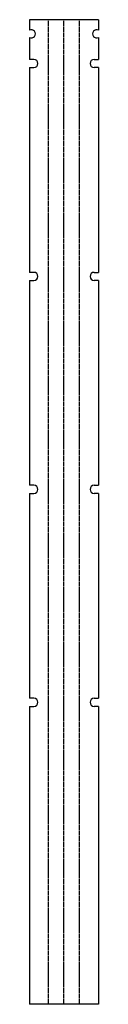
# Model space of a CAD drawing. Header units: millimetres. Extents: x 0 to 278, y 0 to 3977.
import ezdxf

# ---------------------------------------------------------------- set-up
doc = ezdxf.new("R2010")
doc.units = ezdxf.units.MM
doc.linetypes.add('SLD-Kesik', pattern=[4.572, 3.048, -1.524])
doc.linetypes.add('SLD-Sürekli', pattern=[0])

msp = doc.modelspace()

# ---------------------------------------------------------------- linework, layer by layer
at = {"color": 7, "linetype": 'SLD-Sürekli', "lineweight": 25}
for p, q in [((0.4, 3977.4), (0.4, 3935.3)), ((278.4, 3977.4), (0.4, 3977.4)), ((278.4, 3977.4), (278.4, 3935.3)), ((0.4, 3905.5), (0.4, 3816.9)), ((278.4, 3905.5), (278.4, 3816.9)), ((17.4, 3816.9), (0.4, 3816.9)), ((0.4, 3783.9), (0.4, 2956.9)), ((0.4, 3783.9), (17.4, 3783.9)), ((261.4, 3816.9), (278.4, 3816.9)), ((278.4, 3783.9), (261.4, 3783.9)), ((278.4, 3783.9), (278.4, 2956.9)), ((17.4, 2956.9), (0.4, 2956.9)), ((261.4, 2956.9), (278.4, 2956.9)), ((0.4, 2923.9), (0.4, 2096.9)), ((0.4, 2923.9), (17.4, 2923.9)), ((278.4, 2923.9), (261.4, 2923.9)), ((278.4, 2923.9), (278.4, 2096.9)), ((17.4, 2096.9), (0.4, 2096.9)), ((261.4, 2096.9), (278.4, 2096.9)), ((0.4, 2063.9), (0.4, 1236.9)), ((0.4, 2063.9), (17.4, 2063.9)), ((278.4, 2063.9), (261.4, 2063.9)), ((278.4, 2063.9), (278.4, 1236.9)), ((17.4, 1236.9), (0.4, 1236.9)), ((261.4, 1236.9), (278.4, 1236.9)), ((0.4, 1203.9), (0.4, 0.4)), ((0.4, 1203.9), (17.4, 1203.9)), ((278.4, 1203.9), (261.4, 1203.9)), ((278.4, 1203.9), (278.4, 0.4)), ((278.4, 0.4), (0.4, 0.4))]:
    msp.add_line(p, q, dxfattribs=at)
at = {"color": 7, "linetype": 'SLD-Kesik'}
for p, q in [((77.3, 0.4), (77.3, 3977.4)), ((139.4, 0.4), (139.4, 3977.4)), ((201.5, 0.4), (201.5, 3977.4))]:
    msp.add_line(p, q, dxfattribs=at)
at = {"color": 7, "linetype": 'SLD-Sürekli', "lineweight": 25}
for centre, start, end in [((7.4, 3920.4), 244.8973, 115.1027), ((271.4, 3920.4), 64.8973, 295.1027), ((17.4, 3800.4), 270, 90), ((261.4, 3800.4), 90, 270), ((17.4, 2940.4), 270, 90), ((261.4, 2940.4), 90, 270), ((17.4, 2080.4), 270, 90), ((261.4, 2080.4), 90, 270), ((17.4, 1220.4), 270, 90), ((261.4, 1220.4), 90, 270)]:
    msp.add_arc(centre, 16.5, start, end, dxfattribs=at)

doc.saveas('drawing.dxf')
